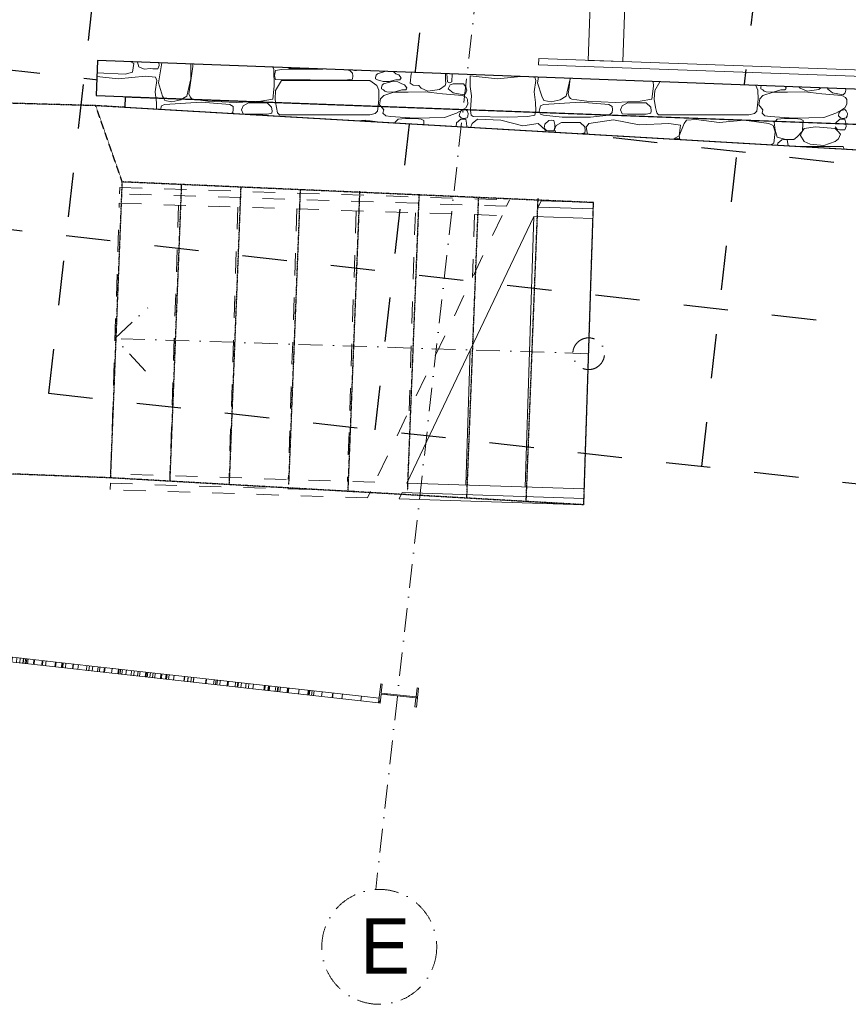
# Model space of a CAD drawing. Header units: millimetres. Extents: x -115474967 to 444143, y -74377 to 241828222.
# Tile 89 of 256: x -26723 to -21496, y 61458 to 67670. Entities that reach past the tile are written whole.
import ezdxf

# ---------------------------------------------------------------- set-up
doc = ezdxf.new("R2010")
doc.units = ezdxf.units.MM
doc.header["$MEASUREMENT"] = 0
doc.set_wipeout_variables(frame=1)
for name, pattern in [('( Dashed )', [0.75, 0.5, -0.25]), ('Dashed', [280, 140, -140]), ('Dot & Dashed', [280, 150, -60, 0, -70]), ('PHANTOM', [2.5, 1.25, -0.25, 0.25, -0.25, 0.25, -0.25]), ('Wipeout_Contour', [1000, 0, -1000])]:
    doc.linetypes.add(name, pattern=pattern)
for name, color, linetype in [('00-2 Roof Lines', 8, 'Dashed'), ('00-5 Grid 01', 9, 'PHANTOM'), ('MARKETING', 7, 'Continuous'), ('TEXT-REFN', 5, 'Continuous')]:
    doc.layers.add(name, color=color, linetype=linetype)
doc.layers.add('0_cons_01', color=40, linetype='Continuous', lineweight=0, plot=False)
for name, color, linetype, lineweight in [('A_BEAMS_Pen_No__3', 7, 'Continuous', 15), ('A_COLUMNS_Pen_No__3', 7, 'Continuous', 15), ('A_STAIRS_Pen_No__5', 7, 'Continuous', 5), ('MARKETING_Pen_No__1', 7, 'Continuous', 30)]:
    doc.layers.add(name, color=color, linetype=linetype, lineweight=lineweight)
for name, color, linetype, lineweight, true_color in [('A_COLUMNS_Pen_No__7', 7, 'Continuous', 5, 0x3f3f3f), ('A_STAIRS_Pen_No__7', 7, 'Continuous', 5, 0x3f3f3f), ('MARKETING_Pen_No__171', 7, 'Continuous', 0, 0xe1e1e1), ('MARKETING_Pen_No__7', 7, 'Continuous', 5, 0x3f3f3f)]:
    doc.layers.add(name, color=color, linetype=linetype, lineweight=lineweight, true_color=true_color)
doc.styles.add('TEXT-20', font='arial.ttf', dxfattribs={"height": 40})

# ---------------------------------------------------------------- blocks, each defined once
blk = doc.blocks.new('LASER CUT SCREEN[6]', base_point=(-29340.1, 63904.4))
at = {"layer": 'A_BEAMS_Pen_No__3', "color": 7, "linetype": 'Continuous', "lineweight": 15}
for p, q in [((-29340.1, 63904.4), (-29336.7, 63934.3)), ((-29336.7, 63934.3), (-28211.1, 63808.7)), ((-29340.1, 63904.4), (-28214.4, 63778.9)), ((-29228.1, 63892), (-29224.8, 63921.8)), ((-29209.7, 63889.9), (-29206.4, 63919.7)), ((-29151.3, 63883.4), (-29148, 63913.2)), ((-29146.7, 63882.9), (-29143.4, 63912.7)), ((-29129.4, 63881), (-29126.1, 63910.8)), ((-29126.6, 63880.6), (-29123.3, 63910.5)), ((-29107.6, 63878.5), (-29104.3, 63908.3)), ((-29093.3, 63876.9), (-29090, 63906.7)), ((-29076.1, 63875), (-29072.8, 63904.8)), ((-29075.4, 63874.9), (-29072.1, 63904.7)), ((-29043.5, 63871.4), (-29040.2, 63901.2)), ((-29038.5, 63870.8), (-29035.2, 63900.6)), ((-29006.8, 63867.3), (-29003.5, 63897.1)), ((-28965.9, 63862.7), (-28962.6, 63892.5)), ((-28934.7, 63859.2), (-28931.3, 63889.1)), ((-28926.7, 63858.3), (-28923.4, 63888.2)), ((-28925.7, 63858.2), (-28922.4, 63888.1)), ((-28910.6, 63856.6), (-28907.3, 63886.4)), ((-28910, 63856.5), (-28906.7, 63886.3)), ((-28873.7, 63852.4), (-28870.4, 63882.3)), ((-28853.1, 63850.1), (-28849.8, 63880)), ((-28845.9, 63849.3), (-28842.6, 63879.1)), ((-28833.8, 63848), (-28830.5, 63877.8)), ((-28809.5, 63845.3), (-28806.2, 63875.1)), ((-28789.8, 63843.1), (-28786.5, 63872.9)), ((-28785.1, 63842.6), (-28781.8, 63872.4)), ((-28764.4, 63840.2), (-28761, 63870.1)), ((-28753, 63839), (-28749.7, 63868.8)), ((-28740.2, 63837.6), (-28736.9, 63867.4)), ((-28731.9, 63836.6), (-28728.6, 63866.4)), ((-28723.6, 63835.7), (-28720.3, 63865.5)), ((-28723.3, 63835.7), (-28720, 63865.5)), ((-28691.3, 63832.1), (-28687.9, 63861.9)), ((-28650.9, 63827.6), (-28647.6, 63857.4)), ((-28623.5, 63824.5), (-28620.2, 63854.4)), ((-28609.8, 63823), (-28606.4, 63852.8)), ((-28601.3, 63822.1), (-28598, 63851.9)), ((-28600.9, 63822), (-28597.5, 63851.8)), ((-28576.5, 63819.3), (-28573.2, 63849.1)), ((-28571.7, 63818.8), (-28568.4, 63848.6)), ((-28562.6, 63817.7), (-28559.2, 63847.6)), ((-28480.9, 63808.6), (-28477.6, 63838.4)), ((-28472.6, 63807.7), (-28469.3, 63837.5)), ((-28471.6, 63807.6), (-28468.3, 63837.4)), ((-28450.6, 63805.3), (-28447.3, 63835.1)), ((-28416.6, 63801.5), (-28413.2, 63831.3)), ((-28415.8, 63801.4), (-28412.4, 63831.2)), ((-28409.3, 63800.6), (-28406, 63830.5)), ((-28404.5, 63800.1), (-28401.1, 63829.9)), ((-28399.5, 63799.5), (-28396.1, 63829.4)), ((-28381.9, 63797.6), (-28378.6, 63827.4)), ((-28332, 63792), (-28328.7, 63821.8)), ((-28313.2, 63789.9), (-28309.8, 63819.7)), ((-28307.6, 63789.3), (-28304.3, 63819.1)), ((-28280.8, 63786.3), (-28277.5, 63816.1)), ((-28259.4, 63783.9), (-28256.1, 63813.7)), ((-28255.1, 63783.4), (-28251.8, 63813.3)), ((-28245.5, 63782.4), (-28242.1, 63812.2)), ((-28244.8, 63782.3), (-28241.5, 63812.1)), ((-28211.1, 63808.7), (-26493.4, 63617.2)), ((-28202.2, 63777.5), (-28198.8, 63807.4)), ((-28200.8, 63777.4), (-28197.5, 63807.2)), ((-28197, 63777), (-28193.6, 63806.8)), ((-28190.6, 63776.3), (-28187.3, 63806.1)), ((-28168.2, 63773.8), (-28164.8, 63803.6)), ((-28167.2, 63773.6), (-28163.9, 63803.5)), ((-28214.4, 63778.9), (-26496.7, 63587.3)), ((-28143.9, 63771), (-28140.5, 63800.9)), ((-28061.9, 63761.9), (-28058.6, 63791.7)), ((-28047.7, 63760.3), (-28044.4, 63790.1)), ((-28018.6, 63757.1), (-28015.3, 63786.9)), ((-28004.4, 63755.5), (-28001.1, 63785.3)), ((-27966.7, 63751.3), (-27963.4, 63781.1)), ((-27965.8, 63751.2), (-27962.5, 63781)), ((-27962.4, 63750.8), (-27959, 63780.6)), ((-27910.1, 63745), (-27906.8, 63774.8)), ((-27891.1, 63742.9), (-27887.8, 63772.7)), ((-27842.5, 63737.4), (-27839.2, 63767.2)), ((-27804.6, 63733.2), (-27801.3, 63763)), ((-27761.4, 63728.4), (-27758.1, 63758.2)), ((-27755.9, 63727.8), (-27752.6, 63757.6)), ((-27722.1, 63724), (-27718.8, 63753.8)), ((-27701, 63721.7), (-27697.7, 63751.5)), ((-27695.8, 63721.1), (-27692.5, 63750.9)), ((-27689.9, 63720.4), (-27686.6, 63750.2)), ((-27681.4, 63719.5), (-27678.1, 63749.3)), ((-27679.9, 63719.3), (-27676.6, 63749.1)), ((-27668.4, 63718), (-27665.1, 63747.8)), ((-27663, 63717.4), (-27659.6, 63747.2)), ((-27622.2, 63712.9), (-27618.8, 63742.7)), ((-27622, 63712.8), (-27618.7, 63742.7)), ((-27621.8, 63712.8), (-27618.5, 63742.6)), ((-27620.1, 63712.6), (-27616.7, 63742.4)), ((-27589.4, 63709.2), (-27586.1, 63739)), ((-27555.1, 63705.4), (-27551.7, 63735.2)), ((-27483, 63697.3), (-27479.7, 63727.2)), ((-27468.6, 63695.7), (-27465.2, 63725.5)), ((-27465, 63695.3), (-27461.7, 63725.1)), ((-27416.7, 63689.9), (-27413.3, 63719.8)), ((-27404.4, 63688.6), (-27401.1, 63718.4)), ((-27345.5, 63682), (-27342.1, 63711.8)), ((-27303.6, 63677.3), (-27300.3, 63707.2)), ((-27285.8, 63675.3), (-27282.4, 63705.2)), ((-27281.4, 63674.9), (-27278.1, 63704.7)), ((-27279.6, 63674.7), (-27276.3, 63704.5)), ((-27277.1, 63674.4), (-27273.8, 63704.2)), ((-27267.8, 63673.3), (-27264.4, 63703.1)), ((-27264.7, 63673), (-27261.4, 63702.8)), ((-27224.4, 63668.5), (-27221.1, 63698.3)), ((-27214.4, 63667.4), (-27211.1, 63697.2)), ((-27200.6, 63665.8), (-27197.2, 63695.7)), ((-27172.4, 63662.7), (-27169.1, 63692.5)), ((-27171.7, 63662.6), (-27168.4, 63692.4)), ((-27170.4, 63662.5), (-27167.1, 63692.3)), ((-27142.8, 63659.4), (-27139.5, 63689.2)), ((-27123.8, 63657.3), (-27120.5, 63687.1)), ((-27098.3, 63654.4), (-27094.9, 63684.2)), ((-27081.3, 63652.5), (-27078, 63682.4)), ((-27061.7, 63650.3), (-27058.3, 63680.2)), ((-27045.2, 63648.5), (-27041.8, 63678.3)), ((-26973.6, 63640.5), (-26970.3, 63670.3)), ((-26970.4, 63640.2), (-26967.1, 63670)), ((-26950.1, 63637.9), (-26946.8, 63667.7)), ((-26949, 63637.8), (-26945.6, 63667.6)), ((-26938.9, 63636.7), (-26935.6, 63666.5)), ((-26862.4, 63628.1), (-26859, 63657.9)), ((-26860.7, 63627.9), (-26857.4, 63657.8)), ((-26787.5, 63619.8), (-26784.2, 63649.6)), ((-26785.7, 63619.6), (-26782.4, 63649.4)), ((-26773.3, 63618.2), (-26770, 63648)), ((-26772.3, 63618.1), (-26769, 63647.9)), ((-26743.9, 63614.9), (-26740.6, 63644.7)), ((-26722.5, 63612.5), (-26719.2, 63642.3)), ((-26702.2, 63610.3), (-26698.9, 63640.1)), ((-26700.4, 63610.1), (-26697.1, 63639.9)), ((-26688.7, 63608.8), (-26685.4, 63638.6)), ((-26681, 63607.9), (-26677.6, 63637.7)), ((-26673.3, 63607), (-26669.9, 63636.8)), ((-26636.1, 63602.9), (-26632.8, 63632.7)), ((-26631.7, 63602.4), (-26628.4, 63632.2)), ((-26583.6, 63597), (-26580.3, 63626.8)), ((-26579.3, 63596.5), (-26575.9, 63626.4)), ((-26559.4, 63594.3), (-26556.1, 63624.2)), ((-26500.4, 63587.8), (-26497.1, 63617.6)), ((-26496.4, 63587.3), (-26493.1, 63617.1)), ((-26493.4, 63617.2), (-26154, 63579.3)), ((-26496.7, 63587.3), (-26157.3, 63549.5)), ((-26459.5, 63583.2), (-26456.1, 63613)), ((-26458.5, 63583.1), (-26455.1, 63612.9)), ((-26456.6, 63582.9), (-26453.3, 63612.7)), ((-26450.9, 63582.2), (-26447.6, 63612)), ((-26434.2, 63580.4), (-26430.9, 63610.2)), ((-26389.1, 63575.3), (-26385.7, 63605.2)), ((-26387.3, 63575.1), (-26384, 63605)), ((-26355.9, 63571.6), (-26352.6, 63601.5)), ((-26301.8, 63565.6), (-26298.5, 63595.4)), ((-26286.2, 63563.9), (-26282.9, 63593.7)), ((-26265.2, 63561.5), (-26261.9, 63591.3)), ((-26231.3, 63557.7), (-26228, 63587.6)), ((-26219.7, 63556.4), (-26216.3, 63586.3)), ((-26191.7, 63553.3), (-26188.4, 63583.1)), ((-26187.6, 63552.9), (-26184.3, 63582.7)), ((-26154, 63579.3), (-24567.1, 63402.3)), ((-26142.9, 63547.9), (-26139.5, 63577.7)), ((-26103.7, 63543.5), (-26100.4, 63573.3)), ((-26099.5, 63543), (-26096.2, 63572.9)), ((-26089.6, 63541.9), (-26086.3, 63571.8)), ((-26077.6, 63540.6), (-26074.3, 63570.4)), ((-26053, 63537.9), (-26049.6, 63567.7)), ((-26019.8, 63534.2), (-26016.5, 63564)), ((-26003, 63532.3), (-25999.7, 63562.1)), ((-25979, 63529.6), (-25975.6, 63559.4)), ((-25966.4, 63528.2), (-25963.1, 63558)), ((-25930.3, 63524.2), (-25927, 63554)), ((-26157.3, 63549.5), (-24570.4, 63372.5)), ((-25925.2, 63523.6), (-25921.9, 63553.4)), ((-25917.8, 63522.8), (-25914.5, 63552.6)), ((-25901.9, 63521), (-25898.6, 63550.8)), ((-25884.2, 63519), (-25880.9, 63548.8)), ((-25870.5, 63517.5), (-25867.2, 63547.3)), ((-25835.5, 63513.6), (-25832.2, 63543.4)), ((-25828.6, 63512.8), (-25825.3, 63542.6)), ((-25802.4, 63509.9), (-25799, 63539.7)), ((-25795.8, 63509.2), (-25792.5, 63539)), ((-25783.1, 63507.8), (-25779.7, 63537.6)), ((-25752.3, 63504.3), (-25749, 63534.1)), ((-25687.4, 63497.1), (-25684.1, 63526.9)), ((-25684.8, 63496.8), (-25681.5, 63526.6)), ((-25663.9, 63494.5), (-25660.6, 63524.3)), ((-25662.9, 63494.4), (-25659.6, 63524.2)), ((-25643, 63492.1), (-25639.7, 63521.9)), ((-25628.5, 63490.5), (-25625.2, 63520.3)), ((-25627.1, 63490.4), (-25623.8, 63520.2)), ((-25550.5, 63481.8), (-25547.2, 63511.6)), ((-25547.4, 63481.5), (-25544, 63511.3)), ((-25499.7, 63476.1), (-25496.3, 63506)), ((-25487.7, 63474.8), (-25484.3, 63504.6)), ((-25478.9, 63473.8), (-25475.6, 63503.6)), ((-25461.2, 63471.9), (-25457.9, 63501.7)), ((-25414.8, 63466.7), (-25411.4, 63496.5)), ((-25409.3, 63466.1), (-25406, 63495.9)), ((-25364.5, 63461.1), (-25361.2, 63490.9)), ((-25350, 63459.5), (-25346.7, 63489.3)), ((-25345.8, 63459), (-25342.5, 63488.8)), ((-25327.2, 63456.9), (-25323.9, 63486.7)), ((-25297.6, 63453.6), (-25294.3, 63483.4)), ((-25280.1, 63451.7), (-25276.8, 63481.5)), ((-25251.8, 63448.5), (-25248.4, 63478.3)), ((-25182.6, 63440.8), (-25179.2, 63470.6)), ((-25177, 63440.2), (-25173.6, 63470)), ((-25157.1, 63437.9), (-25153.8, 63467.8)), ((-25151.8, 63437.3), (-25148.4, 63467.2)), ((-25149, 63437), (-25145.7, 63466.9)), ((-25110.4, 63432.7), (-25107.1, 63462.5)), ((-25098.2, 63431.4), (-25094.8, 63461.2)), ((-25097, 63431.2), (-25093.7, 63461.1)), ((-25093.8, 63430.9), (-25090.5, 63460.7)), ((-25081.8, 63429.5), (-25078.5, 63459.4)), ((-25035.7, 63424.4), (-25032.4, 63454.2)), ((-25031.8, 63424), (-25028.5, 63453.8)), ((-25029.2, 63423.7), (-25025.8, 63453.5)), ((-24963.7, 63416.4), (-24960.4, 63446.2)), ((-24905.3, 63409.9), (-24902, 63439.7)), ((-24900, 63409.3), (-24896.7, 63439.1)), ((-24896.3, 63408.9), (-24893, 63438.7)), ((-24881.6, 63407.2), (-24878.3, 63437)), ((-24868.5, 63405.8), (-24865.1, 63435.6)), ((-24818.6, 63400.2), (-24815.3, 63430)), ((-24818.4, 63400.2), (-24815.1, 63430)), ((-24751.3, 63392.7), (-24748, 63422.5)), ((-24748.8, 63392.4), (-24745.4, 63422.2)), ((-24690.5, 63385.9), (-24687.2, 63415.7)), ((-24570.4, 63372.5), (-24567.1, 63402.3)), ((-24570.4, 63372.5), (-24458.4, 63360)), ((-24567.1, 63402.3), (-24455.1, 63389.8)), ((-24458.4, 63360), (-24455.1, 63389.8))]:
    blk.add_line(p, q, dxfattribs=at)
blk = doc.blocks.new('IPE Column 20[27]', base_point=(-24332.5, 63406.4))
at = {"layer": 'A_COLUMNS_Pen_No__7', "linetype": 'Continuous', "lineweight": 5, "true_color": 0x3f3f3f}
h = blk.add_hatch(dxfattribs=at)
h.set_pattern_fill('STEEL', color=250, style=0, pattern_type=2)
h.set_pattern_definition([(45, (0, 0), (-159.099, 159.099), []), (45, (-53.03, 53.03), (-159.099, 159.099), [])])
h.paths.add_polyline_path([(-24219.9, 63333.4), (-24206.6, 63452.7), (-24216.3, 63453.8), (-24222.6, 63397.2), (-24441.7, 63421.7), (-24435.4, 63478.2), (-24445.1, 63479.3), (-24458.4, 63360), (-24448.7, 63358.9), (-24442.4, 63415.5), (-24223.3, 63391.1), (-24229.6, 63334.5)])
at = {"layer": 'A_COLUMNS_Pen_No__3', "color": 7, "linetype": 'Continuous', "lineweight": 15}
for p, q in [((-24445.1, 63479.3), (-24458.4, 63360)), ((-24435.4, 63478.2), (-24445.1, 63479.3)), ((-24441.7, 63421.7), (-24435.4, 63478.2)), ((-24216.3, 63453.8), (-24222.6, 63397.2)), ((-24219.9, 63333.4), (-24206.6, 63452.7)), ((-24206.6, 63452.7), (-24216.3, 63453.8)), ((-24448.7, 63358.9), (-24442.4, 63415.5)), ((-24442.4, 63415.5), (-24223.3, 63391.1)), ((-24222.6, 63397.2), (-24441.7, 63421.7)), ((-24223.3, 63391.1), (-24229.6, 63334.5)), ((-24458.4, 63360), (-24448.7, 63358.9)), ((-24229.6, 63334.5), (-24219.9, 63333.4))]:
    blk.add_line(p, q, dxfattribs=at)

msp = doc.modelspace()

# ---------------------------------------------------------------- linework, layer by layer
at = {"layer": '00-2 Roof Lines', "ltscale": 2}
for p, q in [((-26538.7977, 65313.68086), (-25125.82282, 77923.82166)), ((-24479.46506, 65082.93123), (-23066.49017, 77693.07203)), ((-22420.13241, 64852.1816), (-21007.15753, 77462.3224)), ((-46909.41651, 69608.7388), (-16019.42684, 66147.49436)), ((-47020.77033, 68614.95797), (-16130.78066, 65153.71354)), ((-47132.12415, 67621.17715), (-16242.13448, 64159.93271))]:
    msp.add_line(p, q, dxfattribs=at)
at = {"layer": '00-2 Roof Lines', "linetype": '( Dashed )'}
for p, q in [((-26243.20527, 67127.88476), (-29052.34219, 67207.57006)), ((-26075.4473, 66646.68079), (-26243.20527, 67127.88476)), ((-17237.58759, 66604.08854), (-26243.20527, 67127.88476)), ((-26148.91895, 64779.43632), (-26075.4473, 66646.68079)), ((-23103.14464, 66516.23189), (-26075.4473, 66646.68079)), ((-25774.46707, 64758.13122), (-25700.80408, 66630.23839)), ((-25400.0152, 64736.82611), (-25326.16087, 66613.79599)), ((-25024.78882, 64735.20446), (-24951.51766, 66597.35359)), ((-24651.11144, 64694.21591), (-24576.60713, 66587.70498)), ((-24650.07878, 64720.46051), (-24576.87445, 66580.91118)), ((-24275.36874, 64705.71655), (-24202.23123, 66564.46878)), ((-23902.20769, 64651.6057), (-23827.58802, 66548.02638)), ((-23527.75581, 64630.3006), (-23452.477, 66543.47312)), ((-23164.348, 64609.62387), (-23103.14464, 66516.23189)), ((-26148.91895, 64779.43632), (-29260.99307, 64901.88907)), ((-23164.348, 64609.62387), (-26148.91895, 64779.43632))]:
    msp.add_line(p, q, dxfattribs=at)
at = {"layer": '00-5 Grid 01', "linetype": 'Dot & Dashed', "lineweight": 5}
msp.add_circle((-24454.48316, 61820.32811), 362.39357, dxfattribs=at)
at = {"layer": '0_cons_01'}
for points in [[(-23122.64306, 67820.17765), (-23137.20254, 67413.46657)], [(-22917.34337, 67405.59603), (-22902.58245, 67817.93423)], [(-23447.8988, 67424.63093), (-23449.33269, 67384.65664)], [(-16475.80274, 67174.54003), (-23447.8988, 67424.63093)], [(-23137.20254, 67413.46657), (-22917.34337, 67405.59603)], [(-23449.33269, 67384.65664), (-16477.23663, 67134.56573)]]:
    msp.add_lwpolyline(points, dxfattribs=at)
at = {"layer": 'A_STAIRS_Pen_No__5', "color": 7, "linetype": 'Dot & Dashed', "lineweight": 5}
for p, q in [((-26121.58446, 65658.83943), (-25915.2706, 65852.31963)), ((-25928.10425, 65452.52557), (-26121.58446, 65658.83943)), ((-23133.74632, 65562.92787), (-26121.58446, 65658.83943))]:
    msp.add_line(p, q, dxfattribs=at)
for start, end in [(88.161398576, 268.161400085), (268.161398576, 88.161400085)]:
    msp.add_arc((-23133.74632, 65562.92787), 100, start, end, dxfattribs=at)
at = {"layer": 'A_STAIRS_Pen_No__7', "color": 250, "linetype": 'Dashed', "lineweight": 5, "true_color": 0x3f3f3f}
for p, q in [((-26092.26615, 66572.16403), (-26090.98278, 66612.14344)), ((-23651.55871, 66493.81572), (-26092.26615, 66572.16403)), ((-26148.97773, 64805.48393), (-26094.19119, 66512.19492)), ((-26094.19119, 66512.19492), (-23679.72985, 66434.68913)), ((-25720.71143, 66500.20597), (-25775.49797, 64793.49499)), ((-25347.23166, 66488.21703), (-25402.0182, 64781.50604)), ((-24973.75189, 66476.22808), (-25028.53843, 64769.5171)), ((-23632.77795, 66533.23345), (-23651.55871, 66493.81572)), ((-24600.27212, 66464.23914), (-24655.05866, 64757.52815)), ((-23679.72985, 66434.68913), (-24481.47593, 64751.95603)), ((-24226.79235, 66452.25019), (-24266.91723, 65202.27943)), ((-23853.31259, 66440.26125), (-23866.0442, 66043.64598)), ((-24481.47593, 64751.95603), (-26148.97773, 64805.48393)), ((-26152.18615, 64705.53541), (-26150.90278, 64745.51482)), ((-26150.90278, 64745.51482), (-24509.64707, 64692.82944)), ((-24528.42783, 64653.41171), (-26152.18615, 64705.53541)), ((-24509.64707, 64692.82944), (-24528.42783, 64653.41171))]:
    msp.add_line(p, q, dxfattribs=at)
at = {"layer": 'A_STAIRS_Pen_No__7', "color": 250, "linetype": 'Continuous', "lineweight": 5, "true_color": 0x3f3f3f}
for p, q in [((-23479.83282, 66428.2723), (-23534.61936, 64721.56132)), ((-23106.35305, 66416.28336), (-23161.13959, 64709.57237)), ((-23880.70586, 65586.90576), (-23908.09913, 64733.55026))]:
    msp.add_line(p, q, dxfattribs=at)
at = {"layer": 'A_STAIRS_Pen_No__7', "color": 250, "linetype": 'Continuous', "lineweight": 5, "true_color": 0x3f3f3f, "flags": 128}
for points in [[(-23103.14464, 66516.23188), (-23104.428, 66476.25247), (-23451.66167, 66487.3989), (-23432.88091, 66526.81663)], [(-23106.35305, 66416.28336), (-23161.13959, 64709.57237), (-24281.57889, 64745.53921), (-23479.83282, 66428.2723)], [(-23163.06464, 64649.60326), (-23164.348, 64609.62385), (-24328.5308, 64646.99488), (-24309.75004, 64686.41261)]]:
    msp.add_lwpolyline(points, close=True, dxfattribs=at)

# ---------------------------------------------------------------- block references
at = {"layer": '0_cons_01'}
for name, p in [('LASER CUT SCREEN[6]', (-29340.06768, 63904.44885)), ('IPE Column 20[27]', (-24332.48873, 63406.36279))]:
    msp.add_blockref(name, p, dxfattribs=at)

# ---------------------------------------------------------------- texts
at = {"layer": 'TEXT-REFN', "color": 2, "linetype": 'Continuous', "insert": (-24573.47664, 62001.06875), "char_height": 350, "attachment_point": 1, "style": 'TEXT-20'}
msp.add_mtext('\\A1;{\\pql;\\pt0;\\fCentury Gothic|b0|i0|c0|p34;E}', dxfattribs=at)

# ---------------------------------------------------------------- next in the draw order: wipeouts: each hides what was drawn before it
at = {"color": 254, "linetype": 'Wipeout_Contour', "lineweight": 0, "ltscale": 281886.306325}
msp.add_wipeout([(-26057.26936, 67117.07012), (-17237.58759, 66604.08854), (-17200.19894, 66851.66901), (-26054.23537, 67185.77164)], dxfattribs=at).dxf.layer = 'MARKETING'

# ---------------------------------------------------------------- next in the draw order: linework, layer by layer
at = {"layer": 'A_STAIRS_Pen_No__7', "color": 250, "linetype": 'Dashed', "lineweight": 5, "true_color": 0x3f3f3f}
msp.add_line((-26090.98278, 66612.14344), (-23632.77795, 66533.23345), dxfattribs=at)
at = {"layer": 'MARKETING_Pen_No__1', "color": 7, "linetype": 'Continuous', "lineweight": 30, "flags": 128}
msp.add_lwpolyline([(-26057.26936, 67117.07012), (-26054.23537, 67185.77164), (-17200.19894, 66851.66901), (-17237.58759, 66604.08854)], close=True, dxfattribs=at)
at = {"layer": 'MARKETING_Pen_No__171', "color": 254, "linetype": 'Continuous', "lineweight": 0, "true_color": 0xe1e1e1}
for p, q in [((-25860.11014, 67147.78369), (-25864.04347, 67178.59485)), ((-25816.3243, 67176.79419), (-25808.02491, 67160.2341)), ((-25808.02491, 67160.2341), (-25762.90904, 67152.87825)), ((-25762.90904, 67152.87825), (-25706.26901, 67164.15722)), ((-25706.26901, 67164.15722), (-25693.3322, 67172.15314)), ((-25632.16375, 67169.84498), (-25631.07157, 67169.30597)), ((-25631.07157, 67169.30597), (-25536.34892, 67156.06578)), ((-25859.71571, 67105.57975), (-25860.11014, 67147.78369)), ((-25829.11168, 67126.152), (-25834.90518, 67104.13669)), ((-25809.95272, 67136.30206), (-25829.11168, 67126.152)), ((-25576.80608, 67149.93591), (-25809.95272, 67136.30206)), ((-25398.06401, 67136.30206), (-25576.80608, 67149.93591)), ((-25536.34892, 67156.06578), (-25356.37583, 67147.48396)), ((-25376.72701, 67121.98369), (-25398.06401, 67136.30206)), ((-25377.70779, 67085.20445), (-25375.74623, 67103.10368)), ((-25375.74623, 67103.10368), (-25376.72701, 67121.98369)), ((-25356.37583, 67147.48396), (-25230.25802, 67154.67927)), ((-25313.95711, 67125.9068), (-25324.50049, 67102.61329)), ((-25324.50049, 67102.61329), (-25313.46672, 67075.88704)), ((-25279.91003, 67146.20324), (-25313.95711, 67125.9068)), ((-25162.41614, 67146.20324), (-25279.91003, 67146.20324)), ((-25133.69229, 67119.05955), (-25162.41614, 67146.20324)), ((-25130.873, 67095.09555), (-25133.69229, 67119.05955)), ((-25133.08816, 67081.60321), (-25130.873, 67095.09555)), ((-25109.16784, 67150.10999), (-25103.68694, 67116.44164)), ((-25103.68694, 67116.44164), (-25095.97881, 67083.48808)), ((-24464.91841, 67093.88728), (-24461.77306, 67125.68088)), ((-24445.04189, 67125.04953), (-24426.42909, 67101.978)), ((-24426.42909, 67101.978), (-24431.48963, 67080.7977)), ((-23967.51428, 67080.7977), (-23929.3903, 67101.978)), ((-23937.7347, 67096.04822), (-23947.30185, 67081.22743)), ((-23908.75675, 67103.34801), (-23937.7347, 67096.04822)), ((-23929.3903, 67101.978), (-23923.58022, 67105.37244)), ((-23900.57214, 67096.04822), (-23908.75675, 67103.34801)), ((-23893.88066, 67077.46694), (-23900.57214, 67096.04822)), ((-23879.24852, 67103.6996), (-23879.69642, 67098.02619)), ((-23879.69642, 67098.02619), (-23873.83939, 67067.93099)), ((-25386.03071, 67078.02868), (-25377.70779, 67085.20445)), ((-25313.46672, 67075.88704), (-25279.91003, 67073.59465)), ((-25279.91003, 67073.59465), (-25162.41614, 67073.59465)), ((-25162.41614, 67073.59465), (-25133.08816, 67081.60321)), ((-25095.97881, 67083.48808), (-25084.20945, 67070.73794)), ((-25084.20945, 67070.73794), (-25071.98544, 67070.29426)), ((-25071.98544, 67070.29426), (-24514.87955, 67070.29426)), ((-24543.87464, 67036.20271), (-24592.45319, 67031.87161)), ((-24447.79092, 67023.45758), (-24543.87464, 67036.20271)), ((-24514.87955, 67070.29426), (-24479.41764, 67077.9784)), ((-24479.41764, 67077.9784), (-24464.91841, 67093.88728)), ((-24431.48963, 67080.7977), (-24413.96973, 67063.07642)), ((-24413.96973, 67063.07642), (-24381.14509, 67060.25712)), ((-24381.14509, 67060.25712), (-24231.31971, 67048.57719)), ((-24335.86436, 67043.09672), (-24354.84799, 67023.64399)), ((-24289.83825, 67047.99127), (-24335.86436, 67043.09672)), ((-24222.82049, 67046.86176), (-24289.83825, 67047.99127)), ((-24231.31971, 67048.57719), (-24042.62835, 67053.20888)), ((-24189.20609, 67043.09672), (-24222.82049, 67046.86176)), ((-24172.87092, 67033.3076), (-24189.20609, 67043.09672)), ((-24174.00044, 67014.73339), (-24172.87092, 67033.3076)), ((-24042.62835, 67053.20888), (-23967.51428, 67080.7977)), ((-23940.77646, 67041.78418), (-23966.81441, 67019.1647)), ((-23947.30185, 67081.22743), (-23950.12222, 67063.64158)), ((-23950.12222, 67063.64158), (-23937.7347, 67051.75177)), ((-23922.34537, 67043.39266), (-23940.77646, 67041.78418)), ((-23937.7347, 67051.75177), (-23922.4715, 67047.99127)), ((-23922.4715, 67047.99127), (-23900.57214, 67051.75177)), ((-23909.09271, 67041.78418), (-23922.34537, 67043.39266)), ((-23903.33102, 67016.71123), (-23909.09271, 67041.78418)), ((-23900.57214, 67051.75177), (-23894.87609, 67062.48025)), ((-23894.87609, 67062.48025), (-23893.88066, 67077.46694)), ((-23873.83939, 67067.93099), (-23862.30545, 67059.37959)), ((-23835.22717, 67043.21689), (-23869.44607, 67015.69991)), ((-23862.30545, 67059.37959), (-23645.88446, 67055.03184)), ((-23688.49391, 67037.17957), (-23835.22717, 67043.21689)), ((-23548.84794, 67000.43063), (-23688.49391, 67037.17957)), ((-23645.88446, 67055.03184), (-23516.90142, 67059.86267)), ((-23516.90142, 67059.86267), (-23473.83939, 67067.93099)), ((-23473.83939, 67067.93099), (-23469.36108, 67088.23271)), ((-23442.92499, 67087.23515), (-23436.86643, 67073.43509)), ((-23436.86643, 67073.43509), (-23417.95267, 67067.65394)), ((-23417.95267, 67067.65394), (-23300.04765, 67055.29066)), ((-23385.09822, 67034.02491), (-23411.13617, 67011.40542)), ((-23366.66713, 67035.63339), (-23385.09822, 67034.02491)), ((-23353.41447, 67034.02491), (-23366.66713, 67035.63339)), ((-23347.65278, 67008.95196), (-23353.41447, 67034.02491)), ((-23300.04765, 67055.29066), (-23122.52652, 67055.53586)), ((-22977.37005, 67039.46272), (-23132.13887, 67015.69991)), ((-23122.52652, 67055.53586), (-23006.06395, 67067.65394)), ((-23006.06395, 67067.65394), (-23002.62306, 67070.62058)), ((-22814.33076, 67007.77897), (-22977.37005, 67039.46272)), ((-22516.09778, 67035.82053), (-22531.53266, 67015.69991)), ((-22454.94803, 67041.55332), (-22516.09778, 67035.82053)), ((-22310.48174, 67022.06183), (-22454.94803, 67041.55332)), ((-22151.87458, 67036.20271), (-22310.48174, 67022.06183)), ((-21997.30687, 67015.69991), (-22151.87458, 67036.20271)), ((-24354.84799, 67023.64399), (-24354.28549, 67018.019)), ((-24174.42142, 67007.55752), (-24174.00044, 67014.73339)), ((-23966.81441, 67019.1647), (-23970.33603, 66995.68724)), ((-23903.88507, 66991.82224), (-23902.10428, 66997.08352)), ((-23902.10428, 66997.08352), (-23903.33102, 67016.71123)), ((-23869.44607, 67015.69991), (-23878.11877, 66990.32358)), ((-23453.11581, 67015.69991), (-23548.84794, 67000.43063)), ((-23407.62702, 66975.49385), (-23453.11581, 67015.69991)), ((-23411.13617, 67011.40542), (-23414.81637, 66986.87078)), ((-23414.81637, 66986.87078), (-23400.09558, 66970.61658)), ((-23408.57382, 66963.01331), (-23407.62702, 66975.49385)), ((-23400.09558, 66970.61658), (-23385.09822, 66968.67718)), ((-23353.41447, 66968.67718), (-23346.42604, 66989.32424)), ((-23338.72121, 67001.7516), (-23349.26459, 66978.45808)), ((-23349.26459, 66978.45808), (-23341.27224, 66959.09883)), ((-23346.42604, 66989.32424), (-23347.65278, 67008.95196)), ((-23304.67413, 67022.04803), (-23338.72121, 67001.7516)), ((-23187.18024, 67022.04803), (-23304.67413, 67022.04803)), ((-23158.45639, 66994.90435), (-23187.18024, 67022.04803)), ((-23155.6371, 66970.94034), (-23158.45639, 66994.90435)), ((-23157.85226, 66957.44801), (-23155.6371, 66970.94034)), ((-23132.13887, 67015.69991), (-23150.3105, 66993.25725)), ((-23150.3105, 66993.25725), (-23141.24103, 66947.46436)), ((-22627.83922, 67015.69991), (-22814.33076, 67007.77897)), ((-22554.92008, 67005.13866), (-22627.83922, 67015.69991)), ((-22531.53266, 67015.69991), (-22562.34227, 66936.83437)), ((-22562.34227, 66936.83437), (-22554.92008, 67005.13866)), ((-21969.57189, 67003.33472), (-21997.30687, 67015.69991)), ((-21956.19539, 66962.82302), (-21969.57189, 67003.33472)), ((-21955.56173, 67031.11025), (-21962.84794, 67023.64399)), ((-21962.84794, 67023.64399), (-21957.82788, 66973.44342)), ((-21957.82788, 66973.44342), (-21943.8643, 66928.89042)), ((-21774.47588, 66983.35608), (-21790.70888, 66957.8546)), ((-21784.76141, 66967.67036), (-21782.00038, 67014.73339)), ((-21782.00038, 67014.73339), (-21781.40413, 67024.5385)), ((-21702.04174, 66994.54445), (-21774.47588, 66983.35608)), ((-21579.63524, 66983.35608), (-21702.04174, 66994.54445)), ((-21561.77951, 66966.26269), (-21579.63524, 66983.35608)), ((-21578.49455, 66994.63005), (-21563.77377, 66978.37585)), ((-21563.77377, 66978.37585), (-21548.77641, 66976.43646)), ((-21548.77641, 66976.43646), (-21517.09266, 66976.43646)), ((-21517.09266, 66976.43646), (-21510.10423, 66997.08352)), ((-21510.10423, 66997.08352), (-21511.18288, 67014.34183)), ((-23385.09822, 66968.67718), (-23353.41447, 66968.67718)), ((-23185.0763, 66950.01396), (-23157.85226, 66957.44801)), ((-23163.80798, 66951.28585), (-23181.05939, 66949.78033)), ((-23150.55533, 66949.67738), (-23163.80798, 66951.28585)), ((-23150.16607, 66947.98347), (-23150.55533, 66949.67738)), ((-22600.90103, 66916.03642), (-22562.34227, 66936.83437)), ((-22594.56691, 66919.26401), (-22598.44662, 66915.89366)), ((-22576.13581, 66920.87249), (-22594.56691, 66919.26401)), ((-22562.72428, 66919.24473), (-22576.13581, 66920.87249)), ((-22561.45986, 66913.74239), (-22562.72428, 66919.24473)), ((-22562.34227, 66936.83437), (-22559.24617, 66913.61363)), ((-21966.13222, 66891.35425), (-21956.19539, 66962.82302)), ((-21943.8643, 66928.89042), (-21890.43362, 66914.58326)), ((-21914.14616, 66913.36971), (-21940.18411, 66890.75022)), ((-21895.71506, 66914.97819), (-21914.14616, 66913.36971)), ((-21882.46241, 66913.36971), (-21895.71506, 66914.97819)), ((-21890.43362, 66914.58326), (-21840.48405, 66915.21076)), ((-21876.70071, 66888.29676), (-21882.46241, 66913.36971)), ((-21840.48405, 66915.21076), (-21820.40382, 66928.89042)), ((-21820.40382, 66928.89042), (-21784.76141, 66967.67036)), ((-21790.70888, 66957.8546), (-21797.20604, 66939.89186)), ((-21797.20604, 66939.89186), (-21774.47588, 66901.5064)), ((-21579.63524, 66901.5064), (-21557.19327, 66919.25382)), ((-21545.7277, 66947.91776), (-21561.77951, 66966.26269)), ((-21557.19327, 66919.25382), (-21545.7277, 66947.91776)), ((-21987.35374, 66880.3505), (-21966.13222, 66891.35425)), ((-21940.18411, 66890.75022), (-21942.13855, 66877.72063)), ((-21875.79855, 66873.86208), (-21876.70071, 66888.29676)), ((-21528.98898, 66871.14281), (-21829.04618, 66871.14281)), ((-21774.47588, 66901.5064), (-21737.20285, 66886.00364)), ((-21737.20285, 66886.00364), (-21650.82883, 66877.21337)), ((-21650.82883, 66877.21337), (-21579.63524, 66901.5064)), ((-21522.12225, 66853.29111), (-21528.98898, 66871.14281))]:
    msp.add_line(p, q, dxfattribs=at)

# ---------------------------------------------------------------- next in the draw order: wipeouts: each hides what was drawn before it
at = {"color": 254, "linetype": 'Wipeout_Contour', "lineweight": 0, "ltscale": 422600.777373}
msp.add_wipeout([(-26232.43325, 67412.6694), (-26240.74883, 67192.82661), (-17200.19894, 66851.66901), (-17062.50394, 67755.46591), (-17274.07621, 67762.24523), (-17402.97646, 67078.69407)], dxfattribs=at).dxf.layer = 'MARKETING'

# ---------------------------------------------------------------- next in the draw order: linework, layer by layer
at = {"layer": '00-5 Grid 01', "linetype": 'Dot & Dashed', "lineweight": 5}
msp.add_line((-22437.80596, 80379.97705), (-24476.89162, 62182.02822), dxfattribs=at)
at = {"layer": 'MARKETING_Pen_No__1', "color": 7, "linetype": 'Continuous', "lineweight": 30, "flags": 128}
msp.add_lwpolyline([(-26232.43325, 67412.6694), (-26240.74883, 67192.82661), (-17200.19894, 66851.66901), (-17062.50394, 67755.46591), (-17274.07621, 67762.24523), (-17402.97646, 67078.69407)], close=True, dxfattribs=at)
at = {"layer": 'MARKETING_Pen_No__7', "color": 250, "linetype": 'Continuous', "lineweight": 5, "true_color": 0x3f3f3f}
for p, q in [((-26002.12611, 67393.45023), (-26021.48492, 67404.69025)), ((-26010.18581, 67339.51219), (-26002.12611, 67393.45023)), ((-25978.58474, 67403.06755), (-25971.5353, 67371.98538)), ((-25971.5353, 67371.98538), (-25937.60194, 67358.00058)), ((-25937.60194, 67358.00058), (-25897.55867, 67363.32808)), ((-25897.55867, 67363.32808), (-25882.56131, 67361.38869)), ((-25882.56131, 67361.38869), (-25850.87757, 67361.38869)), ((-25850.87757, 67361.38869), (-25843.88914, 67382.03575)), ((-25825.99814, 67397.29594), (-25847.5013, 67272.53338)), ((-25843.88914, 67382.03575), (-25844.88755, 67398.01043)), ((-25631.07157, 67375.9104), (-25651.41728, 67228.67515)), ((-25642.49344, 67297.8067), (-25643.22449, 67390.3825)), ((-25630.2989, 67389.89359), (-25631.07157, 67375.9104)), ((-25120.60271, 67355.8803), (-25125.19422, 67370.78794)), ((-25117.38066, 67250.76089), (-25120.60271, 67355.8803)), ((-25108.92278, 67350.82744), (-25114.56136, 67317.81983)), ((-25071.26505, 67355.8803), (-25108.92278, 67350.82744)), ((-24810.60239, 67358.88847), (-25071.26505, 67355.8803)), ((-25030.79331, 67367.21722), (-25023.79974, 67362.04876)), ((-25023.79974, 67362.04876), (-24894.15265, 67362.04876)), ((-24640.29438, 67350.82744), (-24650.75766, 67352.84232)), ((-24623.80272, 67333.7287), (-24640.29438, 67350.82744)), ((-24610.87749, 67351.33385), (-24610.59087, 67350.82744)), ((-24610.59087, 67350.82744), (-24597.48935, 67350.82744)), ((-24419.44896, 67344.09304), (-24464.70061, 67329.33105)), ((-26101.65141, 67297.0562), (-26236.22075, 67312.53763)), ((-26235.40053, 67334.22202), (-26056.57598, 67325.66603)), ((-25928.70786, 67313.96409), (-26101.65141, 67297.0562)), ((-26056.57598, 67325.66603), (-26010.18581, 67339.51219)), ((-25865.83944, 67307.93099), (-25928.70786, 67313.96409)), ((-25868.80562, 67215.89833), (-25858.17781, 67287.39455)), ((-25858.17781, 67287.39455), (-25865.83944, 67307.93099)), ((-25668.03594, 67187.78815), (-25642.49344, 67297.8067)), ((-25114.56136, 67317.81983), (-25108.92278, 67293.85582)), ((-25071.98544, 67286.79986), (-25109.12415, 67223.17208)), ((-25108.92278, 67293.85582), (-24669.04873, 67288.52912)), ((-24514.87955, 67286.79986), (-25071.98544, 67286.79986)), ((-24669.04873, 67288.52912), (-24640.29438, 67293.85582)), ((-24640.29438, 67293.85582), (-24623.80272, 67296.07098)), ((-24620.58067, 67316.41018), (-24623.80272, 67333.7287)), ((-24623.80272, 67296.07098), (-24620.58067, 67316.41018)), ((-24470.75838, 67255.39259), (-24514.87955, 67286.79986)), ((-24474.23442, 67320.11685), (-24478.26199, 67304.81211)), ((-24478.26199, 67304.81211), (-24477.2551, 67297.36111)), ((-24477.2551, 67297.36111), (-24464.70061, 67290.38644)), ((-24464.70061, 67329.33105), (-24474.23442, 67320.11685)), ((-24464.70061, 67290.38644), (-24429.94457, 67280.94062)), ((-24365.77519, 67281.47315), (-24427.07616, 67266.62363)), ((-24391.86896, 67279.47617), (-24350.5071, 67290.38644)), ((-24359.51801, 67340.31727), (-24366.25648, 67342.08102)), ((-24336.6194, 67278.27799), (-24365.77519, 67281.47315)), ((-24350.5071, 67329.33105), (-24359.51801, 67340.31727)), ((-24332.06142, 67322.33201), (-24350.5071, 67329.33105)), ((-24350.5071, 67290.38644), (-24324.81181, 67291.31977)), ((-24317.36081, 67304.20797), (-24332.06142, 67322.33201)), ((-24324.81181, 67291.31977), (-24317.36081, 67304.20797)), ((-24253.47131, 67328.29149), (-24260.11679, 67269.89182)), ((-24250.10909, 67337.68773), (-24253.47131, 67328.29149)), ((-24037.39252, 67289.22412), (-24036.34159, 67329.60195)), ((-24035.37873, 67269.48906), (-24037.39252, 67289.22412)), ((-24029.12567, 67329.32901), (-24024.93461, 67278.37448)), ((-23995.73018, 67278.37448), (-23994.23005, 67328.00908)), ((-23942.16773, 67326.03981), (-23941.98973, 67325.66603)), ((-23941.98973, 67325.66603), (-23939.53956, 67325.9404)), ((-23880.29039, 67316.68724), (-23881.14567, 67248.26487)), ((-23709.65136, 67297.0562), (-23880.29039, 67316.68724)), ((-23560.75708, 67311.61291), (-23709.65136, 67297.0562)), ((-23473.83939, 67307.93099), (-23480.62049, 67308.58173)), ((-23476.80557, 67215.89833), (-23466.17775, 67287.39455)), ((-23466.17775, 67287.39455), (-23473.83939, 67307.93099)), ((-23449.49116, 67307.40426), (-23455.50124, 67272.53338)), ((-23276.03589, 67187.78815), (-23250.49338, 67297.8067)), ((-23249.58293, 67299.8427), (-23259.41723, 67228.67515)), ((-23250.49338, 67297.8067), (-23250.50974, 67299.87776)), ((-25847.5013, 67272.53338), (-25821.83413, 67187.78815)), ((-25651.41728, 67228.67515), (-25654.91904, 67203.48506)), ((-25126.77192, 67169.30597), (-25117.38066, 67250.76089)), ((-25109.12415, 67223.17208), (-25112.14483, 67168.39721)), ((-24457.6688, 67224.98448), (-24470.75838, 67255.39259)), ((-24457.46742, 67169.20272), (-24457.6688, 67224.98448)), ((-24436.60997, 67257.40943), (-24440.63754, 67242.10469)), ((-24440.63754, 67242.10469), (-24439.63065, 67234.6537)), ((-24439.63065, 67234.6537), (-24427.07616, 67227.67903)), ((-24427.07616, 67266.62363), (-24436.60997, 67257.40943)), ((-24429.94457, 67280.94062), (-24391.86896, 67279.47617)), ((-24427.07616, 67227.67903), (-24418.89466, 67218.90135)), ((-24418.89466, 67218.90135), (-24405.84777, 67214.9074)), ((-24361.81278, 67212.70041), (-24312.88265, 67227.67903)), ((-24312.88265, 67266.62363), (-24336.6194, 67278.27799)), ((-24294.43697, 67259.62459), (-24312.88265, 67266.62363)), ((-24312.88265, 67227.67903), (-24287.18736, 67228.61235)), ((-24279.73636, 67241.50056), (-24294.43697, 67259.62459)), ((-24287.18736, 67228.61235), (-24282.03548, 67233.81207)), ((-24282.03548, 67233.81207), (-24279.73636, 67241.50056)), ((-24260.11679, 67269.89182), (-24241.59, 67256.39948)), ((-24241.59, 67256.39948), (-24205.96301, 67255.11612)), ((-24205.96301, 67255.11612), (-24190.70728, 67237.40662)), ((-24190.70728, 67237.40662), (-24147.70581, 67218.63508)), ((-24147.70581, 67218.63508), (-24074.35036, 67230.88318)), ((-24074.35036, 67230.88318), (-24039.62333, 67255.11612)), ((-24039.62333, 67255.11612), (-24035.37873, 67269.48906)), ((-24024.93461, 67278.37448), (-24011.55947, 67272.2391)), ((-24008.00344, 67259.47091), (-24018.86475, 67234.95068)), ((-24018.86475, 67234.95068), (-23987.47717, 67209.57073)), ((-24011.55947, 67272.2391), (-23995.73018, 67278.37448)), ((-23987.47717, 67266.54722), (-24008.00344, 67259.47091)), ((-23923.58143, 67265.55982), (-23987.47717, 67266.54722)), ((-23908.2678, 67246.5351), (-23923.58143, 67265.55982)), ((-23902.8462, 67226.39328), (-23908.2678, 67246.5351)), ((-23908.2678, 67209.57073), (-23902.8462, 67226.39328)), ((-23881.14567, 67248.26487), (-23872.45018, 67189.81188)), ((-23455.50124, 67272.53338), (-23429.83408, 67187.78815)), ((-23259.41723, 67228.67515), (-23262.91899, 67203.48506)), ((-22734.77187, 67169.30597), (-22725.38061, 67250.76089)), ((-22725.38061, 67250.76089), (-22726.27831, 67280.04864)), ((-22717.1241, 67223.17208), (-22720.14477, 67168.39721)), ((-22684.84085, 67278.48126), (-22717.1241, 67223.17208)), ((-22078.75833, 67255.39259), (-22079.00094, 67255.56529)), ((-22065.66874, 67224.98448), (-22078.75833, 67255.39259)), ((-22065.46737, 67169.20272), (-22065.66874, 67224.98448)), ((-22045.42939, 67254.29544), (-22048.63748, 67242.10469)), ((-22048.63748, 67242.10469), (-22047.63059, 67234.6537)), ((-22047.63059, 67234.6537), (-22035.0761, 67227.67903)), ((-22035.0761, 67227.67903), (-22026.8946, 67218.90135)), ((-22026.8946, 67218.90135), (-22013.84772, 67214.9074)), ((-21969.81273, 67212.70041), (-21920.8826, 67227.67903)), ((-21920.8826, 67227.67903), (-21895.1873, 67228.61235)), ((-21895.1873, 67228.61235), (-21890.03543, 67233.81207)), ((-21887.73631, 67241.50056), (-21893.45165, 67248.54687)), ((-21890.03543, 67233.81207), (-21887.73631, 67241.50056)), ((-21805.436, 67245.21766), (-21798.70723, 67237.40662)), ((-21798.70723, 67237.40662), (-21755.70576, 67218.63508)), ((-21755.70576, 67218.63508), (-21682.3503, 67230.88318)), ((-21682.3503, 67230.88318), (-21669.19334, 67240.06427)), ((-21625.33446, 67238.4053), (-21626.86469, 67234.95068)), ((-21626.86469, 67234.95068), (-21595.47711, 67209.57073)), ((-21516.26774, 67209.57073), (-21510.84615, 67226.39328)), ((-21510.84615, 67226.39328), (-21512.93505, 67234.15378)), ((-25864.04556, 67178.6112), (-25868.80562, 67215.89833)), ((-25821.83413, 67187.78815), (-25816.33257, 67176.81068)), ((-25693.30788, 67172.16817), (-25668.03594, 67187.78815)), ((-25654.91904, 67203.48506), (-25648.36736, 67184.50777)), ((-25648.36736, 67184.50777), (-25639.44352, 67173.43768)), ((-25639.44352, 67173.43768), (-25632.19849, 67169.86213)), ((-25201.65783, 67156.31098), (-25126.77192, 67169.30597)), ((-25112.14483, 67168.39721), (-25109.17027, 67150.12494)), ((-24461.77171, 67125.69446), (-24457.46742, 67169.20272)), ((-24445.98886, 67170.81375), (-24452.23159, 67133.96154)), ((-24426.42909, 67191.08854), (-24445.98886, 67170.81375)), ((-24361.81278, 67212.70041), (-24426.42909, 67191.08854)), ((-24405.84777, 67214.9074), (-24361.81278, 67212.70041)), ((-24271.97082, 67212.87112), (-24361.81278, 67212.70041)), ((-24162.24699, 67216.12384), (-24271.97082, 67212.87112)), ((-24055.46521, 67202.96995), (-24162.24699, 67216.12384)), ((-23929.3903, 67191.08854), (-24055.46521, 67202.96995)), ((-23987.47717, 67209.57073), (-23921.27752, 67197.10065)), ((-23904.88567, 67179.07025), (-23929.3903, 67191.08854)), ((-23921.27752, 67197.10065), (-23908.2678, 67209.57073)), ((-23897.83743, 67167.79307), (-23904.88567, 67179.07025)), ((-23896.38639, 67136.96214), (-23897.83743, 67167.79307)), ((-23872.45018, 67189.81188), (-23879.24753, 67103.71211)), ((-23468.11008, 67147.78369), (-23476.80557, 67215.89833)), ((-23429.83408, 67187.78815), (-23416.02486, 67160.2341)), ((-23416.02486, 67160.2341), (-23370.90899, 67152.87825)), ((-23370.90899, 67152.87825), (-23314.26896, 67164.15722)), ((-23314.26896, 67164.15722), (-23276.03589, 67187.78815)), ((-23262.91899, 67203.48506), (-23256.36731, 67184.50777)), ((-23256.36731, 67184.50777), (-23247.44346, 67173.43768)), ((-23247.44346, 67173.43768), (-23239.07151, 67169.30597)), ((-23239.07151, 67169.30597), (-23144.34887, 67156.06578)), ((-22809.65778, 67156.31098), (-22734.77187, 67169.30597)), ((-22720.14477, 67168.39721), (-22711.68689, 67116.44164)), ((-22072.91836, 67093.88728), (-22065.46737, 67169.20272)), ((-22053.98881, 67170.81375), (-22060.23153, 67133.96154)), ((-22034.42903, 67191.08854), (-22053.98881, 67170.81375)), ((-21969.81273, 67212.70041), (-22034.42903, 67191.08854)), ((-22013.84772, 67214.9074), (-21969.81273, 67212.70041)), ((-21879.97076, 67212.87112), (-21969.81273, 67212.70041)), ((-21770.24694, 67216.12384), (-21879.97076, 67212.87112)), ((-21663.46515, 67202.96995), (-21770.24694, 67216.12384)), ((-21537.39024, 67191.08854), (-21663.46515, 67202.96995)), ((-21595.47711, 67209.57073), (-21529.27746, 67197.10065)), ((-21512.88561, 67179.07025), (-21537.39024, 67191.08854)), ((-21529.27746, 67197.10065), (-21516.26774, 67209.57073)), ((-21505.83738, 67167.79307), (-21512.88561, 67179.07025)), ((-21504.38634, 67136.96214), (-21505.83738, 67167.79307)), ((-25230.09893, 67154.68835), (-25201.65783, 67156.31098)), ((-24452.23159, 67133.96154), (-24445.05321, 67125.06357)), ((-23923.55992, 67105.3843), (-23909.11461, 67113.82372)), ((-23909.11461, 67113.82372), (-23896.38639, 67136.96214)), ((-23469.3585, 67088.24438), (-23467.627, 67096.09386)), ((-23467.627, 67096.09386), (-23468.11008, 67147.78369)), ((-23437.11162, 67126.152), (-23445.69344, 67093.54107)), ((-23417.95267, 67136.30206), (-23437.11162, 67126.152)), ((-23184.80603, 67149.93591), (-23417.95267, 67136.30206)), ((-23006.06395, 67136.30206), (-23184.80603, 67149.93591)), ((-23144.34887, 67156.06578), (-22964.37578, 67147.48396)), ((-22984.72696, 67121.98369), (-23006.06395, 67136.30206)), ((-22985.70774, 67085.20445), (-22983.74618, 67103.10368)), ((-22983.74618, 67103.10368), (-22984.72696, 67121.98369)), ((-22964.37578, 67147.48396), (-22809.65778, 67156.31098)), ((-22921.95706, 67125.9068), (-22932.50044, 67102.61329)), ((-22932.50044, 67102.61329), (-22921.46667, 67075.88704)), ((-22887.90998, 67146.20324), (-22921.95706, 67125.9068)), ((-22770.41608, 67146.20324), (-22887.90998, 67146.20324)), ((-22741.69224, 67119.05955), (-22770.41608, 67146.20324)), ((-22738.87294, 67095.09555), (-22741.69224, 67119.05955)), ((-22741.0881, 67081.60321), (-22738.87294, 67095.09555)), ((-22711.68689, 67116.44164), (-22703.97876, 67083.48808)), ((-22060.23153, 67133.96154), (-22034.42903, 67101.978)), ((-22034.42903, 67101.978), (-22039.48958, 67080.7977)), ((-21575.51423, 67080.7977), (-21537.39024, 67101.978)), ((-21545.73465, 67096.04822), (-21555.30179, 67081.22743)), ((-21516.75669, 67103.34801), (-21545.73465, 67096.04822)), ((-21537.39024, 67101.978), (-21517.11456, 67113.82372)), ((-21517.11456, 67113.82372), (-21504.38634, 67136.96214)), ((-21508.57208, 67096.04822), (-21516.75669, 67103.34801)), ((-21501.88061, 67077.46694), (-21508.57208, 67096.04822)), ((-23445.69344, 67093.54107), (-23442.93023, 67087.24707)), ((-23002.61095, 67070.63102), (-22985.70774, 67085.20445)), ((-22921.46667, 67075.88704), (-22887.90998, 67073.59465)), ((-22887.90998, 67073.59465), (-22770.41608, 67073.59465)), ((-22770.41608, 67073.59465), (-22741.0881, 67081.60321)), ((-22703.97876, 67083.48808), (-22692.2094, 67070.73794)), ((-22692.2094, 67070.73794), (-22679.98539, 67070.29426)), ((-22679.98539, 67070.29426), (-22122.87949, 67070.29426)), ((-22122.87949, 67070.29426), (-22087.41759, 67077.9784)), ((-22087.41759, 67077.9784), (-22072.91836, 67093.88728)), ((-22039.48958, 67080.7977), (-22021.96968, 67063.07642)), ((-22021.96968, 67063.07642), (-21989.14503, 67060.25712)), ((-21989.14503, 67060.25712), (-21839.31966, 67048.57719)), ((-21943.8643, 67043.09672), (-21955.55332, 67031.11886)), ((-21897.8382, 67047.99127), (-21943.8643, 67043.09672)), ((-21830.82044, 67046.86176), (-21897.8382, 67047.99127)), ((-21839.31966, 67048.57719), (-21650.62829, 67053.20888)), ((-21797.20604, 67043.09672), (-21830.82044, 67046.86176)), ((-21780.87087, 67033.3076), (-21797.20604, 67043.09672)), ((-21781.40361, 67024.54708), (-21780.87087, 67033.3076)), ((-21650.62829, 67053.20888), (-21575.51423, 67080.7977)), ((-21548.77641, 67041.78418), (-21574.81436, 67019.1647)), ((-21555.30179, 67081.22743), (-21558.12217, 67063.64158)), ((-21558.12217, 67063.64158), (-21545.73465, 67051.75177)), ((-21530.34531, 67043.39266), (-21548.77641, 67041.78418)), ((-21545.73465, 67051.75177), (-21530.47145, 67047.99127)), ((-21530.47145, 67047.99127), (-21508.57208, 67051.75177)), ((-21517.09266, 67041.78418), (-21530.34531, 67043.39266)), ((-21511.33096, 67016.71123), (-21517.09266, 67041.78418)), ((-21508.57208, 67051.75177), (-21502.87603, 67062.48025)), ((-21502.87603, 67062.48025), (-21501.88061, 67077.46694)), ((-21574.81436, 67019.1647), (-21575.17435, 67016.76473)), ((-21511.18338, 67014.34995), (-21511.33096, 67016.71123))]:
    msp.add_line(p, q, dxfattribs=at)

doc.saveas('drawing.dxf')
